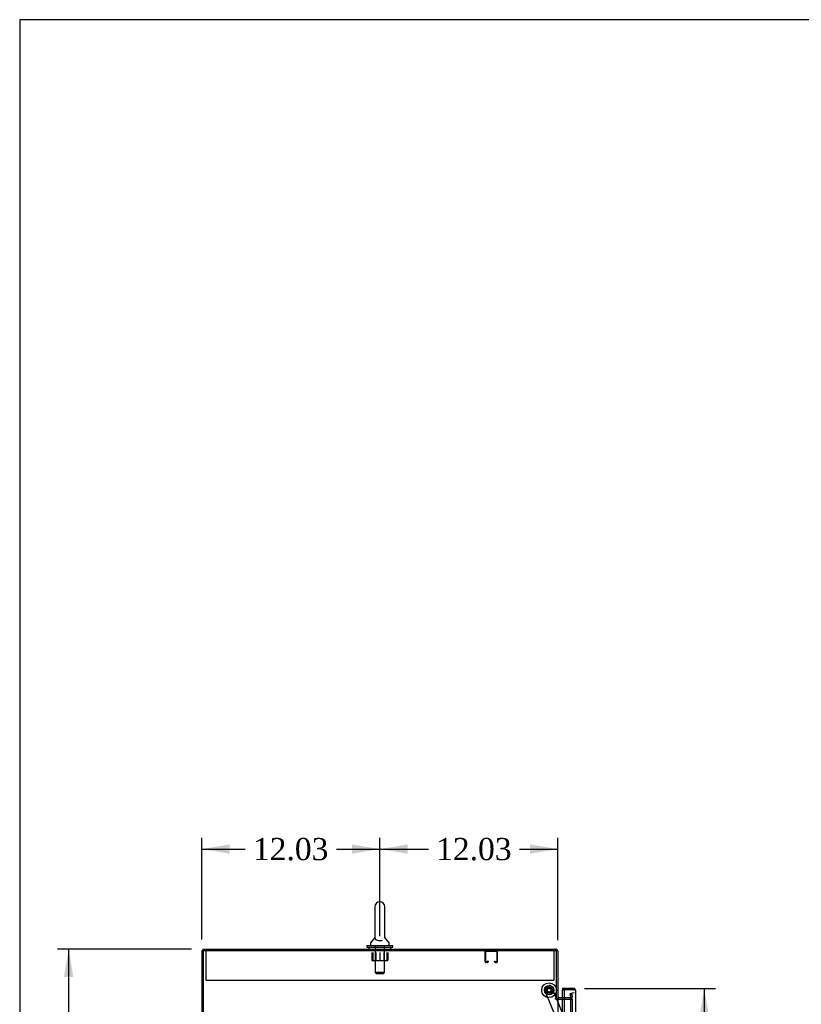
# Model space of a CAD drawing. Header units: inches. Extents: x 1 to 299, y -2 to 199.
# Tile 5 of 11: x 1 to 54, y 132 to 199. Entities that reach past the tile are written whole.
import ezdxf
from ezdxf.enums import TextEntityAlignment as Align
from ezdxf.lldxf.tags import DXFTag

# ---------------------------------------------------------------- set-up
doc = ezdxf.new("R2010")
doc.units = ezdxf.units.IN
doc.header["$MEASUREMENT"] = 0
for name, color, linetype in [('COM50677-1', 7, 'Continuous'), ('COM70215', 7, 'Continuous'), ('COM70220', 7, 'Continuous'), ('COM70757-2', 7, 'Continuous'), ('COM70763-2', 7, 'Continuous'), ('COM70764-7', 7, 'Continuous'), ('COM70839-3', 7, 'Continuous'), ('COM71203-5', 7, 'Continuous'), ('Default', 7, 'Continuous'), ('NTS18024', 7, 'Continuous'), ('ROL87452', 7, 'Continuous'), ('RVT17786', 7, 'Continuous'), ('SCS86415', 7, 'Continuous'), ('WAF25376', 7, 'Continuous'), ('WAF25377', 7, 'Continuous'), ('WAM254785', 7, 'Continuous')]:
    doc.layers.add(name, color=color, linetype=linetype)
doc.styles.add('SEACAD_Times_New_Roman', font='times.ttf')
tags = doc.linetypes.add('HIDDEN2', pattern=[0.1875, 0.125, -0.0625]).pattern_tags.tags
tags[6:7] = [DXFTag(74, 4), DXFTag(75, 0), DXFTag(340, '0'), DXFTag(46, 0.0), DXFTag(50, 0.0), DXFTag(44, 0.0), DXFTag(45, 0.0)]
tags[4:5] = [DXFTag(74, 4), DXFTag(75, 0), DXFTag(340, '0'), DXFTag(46, 0.0), DXFTag(50, 0.0), DXFTag(44, 0.0), DXFTag(45, 0.0)]
doc.dimstyles.new('HAMMOND_(STH_-_300x200)', dxfattribs={"dimtxt": 1.5, "dimasz": 1.875, "dimexe": 0.75, "dimexo": 0.75, "dimgap": 0.375, "dimtad": 0, "dimtih": 1, "dimtoh": 1, "dimzin": 0, "dimdsep": 46, "dimtxsty": 'SEACAD_Times_New_Roman', "dimblk1": '_SE_FILLED', "dimblk2": '_SE_FILLED', "dimsah": 1, "dimcen": 0.75, "dimadec": 0, "dimazin": 0, "dimtfac": 0.8, "dimtofl": 0, "dimtmove": 0, "dimatfit": 3, "dimfxl": 1, "dimtolj": 1, "dimtzin": 0, "dimarcsym": 0})

# ---------------------------------------------------------------- blocks, each defined once
blk = doc.blocks.new('SE4')
at = {"layer": 'COM50677-1', "color": 7, "linetype": 'HIDDEN2'}
for p, q in [((13.951, 136.031), (13.951, 135.846)), ((13.951, 135.846), (13.951, 134.031)), ((37.451, 136.031), (37.451, 135.846)), ((37.451, 135.846), (37.451, 134.031)), ((13.951, 134.031), (37.451, 134.031))]:
    blk.add_line(p, q, dxfattribs=at)
at = {"layer": 'COM70215', "color": 7, "linetype": 'HIDDEN2'}
for p, q in [((32.825, 135.261), (32.825, 135.988)), ((32.865, 135.261), (32.865, 135.988)), ((32.868, 135.991), (33.595, 135.991)), ((33.598, 135.988), (33.598, 135.261)), ((33.638, 135.988), (33.638, 135.261)), ((32.97, 135.258), (32.868, 135.258)), ((32.97, 135.218), (32.868, 135.218)), ((32.973, 135.312), (32.973, 135.261)), ((33.013, 135.312), (32.973, 135.312)), ((33.013, 135.312), (33.013, 135.261)), ((33.45, 135.261), (33.45, 135.312)), ((33.45, 135.312), (33.49, 135.312)), ((33.49, 135.261), (33.49, 135.312)), ((33.595, 135.258), (33.493, 135.258)), ((33.595, 135.218), (33.493, 135.218))]:
    blk.add_line(p, q, dxfattribs=at)
for centre, radius, start, end in [((32.868, 135.988), 0.043, 90, 180), ((32.868, 135.988), 0.003, 90, 180), ((33.595, 135.988), 0.043, 0, 90), ((33.595, 135.988), 0.003, 0, 90), ((32.868, 135.261), 0.043, 180, 270), ((32.868, 135.261), 0.003, 180, 270), ((32.97, 135.261), 0.003, 270, 0), ((32.97, 135.261), 0.043, 270, 0), ((33.493, 135.261), 0.043, 180, 270), ((33.493, 135.261), 0.003, 180, 270), ((33.595, 135.261), 0.003, 270, 0), ((33.595, 135.261), 0.043, 270, 0)]:
    blk.add_arc(centre, radius, start, end, dxfattribs=at)
at = {"layer": 'COM70220', "color": 7, "linetype": 'HIDDEN2'}
for p, q in [((38.575, 132.921), (38.575, 132.671)), ((38.575, 132.671), (38.575, 71.739))]:
    blk.add_line(p, q, dxfattribs=at)
blk.add_arc((38.825, 132.921), 0.25, 90, 180, dxfattribs=at)
at = {"layer": 'COM70757-2', "color": 7, "linetype": 'Continuous'}
for p, q in [((38.777, 133.471), (38.045, 133.471)), ((38.045, 133.471), (38.045, 133.376)), ((38.045, 132.846), (38.045, 133.376)), ((38.045, 133.376), (38.15, 133.376)), ((38.777, 133.376), (38.045, 133.376)), ((38.15, 133.376), (38.15, 71.034)), ((38.777, 133.376), (38.15, 133.376)), ((38.777, 133.376), (38.777, 133.376)), ((38.839, 133.376), (38.777, 133.376)), ((38.777, 133.376), (38.89, 133.376)), ((38.839, 133.376), (38.89, 133.415)), ((38.92, 133.329), (38.92, 133.329)), ((38.92, 133.329), (38.92, 133.328)), ((38.92, 133.328), (38.92, 71.082))]:
    blk.add_line(p, q, dxfattribs=at)
at = {"layer": 'COM70757-2', "color": 7, "linetype": 'HIDDEN2'}
blk.add_line((38.045, 71.346), (38.045, 132.846), dxfattribs=at)
at = {"layer": 'COM70757-2', "color": 7, "linetype": 'Continuous'}
for start, end in [(37.50359, 90), (0.15607, 37.50359), (0, 0.07617)]:
    blk.add_arc((38.777, 133.328), 0.143, start, end, dxfattribs=at)
blk.add_open_spline([(38.89, 133.376), (38.899, 133.368), (38.907, 133.36), (38.914, 133.348), (38.916, 133.344), (38.919, 133.337), (38.92, 133.333), (38.92, 133.329)], degree=3, knots=[0, 0, 0, 0, 0.5, 0.5, 0.75, 0.75, 1, 1, 1, 1], dxfattribs=at)
at = {"layer": 'COM70763-2', "color": 7, "linetype": 'Continuous'}
for q in [(13.673, 64.161), (13.733, 136.031)]:
    blk.add_line((13.673, 136.031), q, dxfattribs=at)
at = {"layer": 'COM70763-2', "color": 7, "linetype": 'HIDDEN2'}
blk.add_line((13.768, 136.031), (13.768, 64.161), dxfattribs=at)
at = {"layer": 'COM70764-7', "color": 7, "linetype": 'Continuous'}
for p, q in [((13.733, 136.126), (37.59, 136.126)), ((13.733, 136.126), (13.733, 136.031)), ((37.733, 135.983), (37.733, 132.781)), ((37.638, 132.781), (37.733, 132.781)), ((38.15, 132.846), (37.781, 132.846))]:
    blk.add_line(p, q, dxfattribs=at)
at = {"layer": 'COM70764-7', "color": 7, "linetype": 'HIDDEN2'}
for p, q in [((38.564, 133.131), (38.657, 133.148)), ((38.604, 132.903), (38.564, 133.131)), ((38.657, 133.148), (38.698, 132.919)), ((38.557, 132.846), (38.15, 132.846)), ((38.604, 132.884), (38.604, 132.903)), ((38.698, 132.919), (38.7, 132.901))]:
    blk.add_line(p, q, dxfattribs=at)
at = {"layer": 'COM70764-7', "color": 7, "linetype": 'Continuous'}
for centre, radius, start, end in [((37.59, 135.983), 0.143, 0, 90), ((37.781, 132.894), 0.143, 232.20512, 270), ((37.781, 132.894), 0.048, 180, 270)]:
    blk.add_arc(centre, radius, start, end, dxfattribs=at)
at = {"layer": 'COM70764-7', "color": 7, "linetype": 'HIDDEN2'}
for centre, radius, start, end in [((37.59, 135.983), 0.048, 0, 90), ((38.557, 132.894), 0.143, 270, 2.78684), ((38.557, 132.894), 0.048, 270, 348.03332)]:
    blk.add_arc(centre, radius, start, end, dxfattribs=at)
at = {"layer": 'COM70839-3', "color": 7, "linetype": 'HIDDEN2'}
for p, q in [((37.918, 130.733), (36.818, 133.39)), ((36.886, 133.553), (37.146, 133.661)), ((37.645, 132.781), (37.309, 133.593)), ((38.439, 130.862), (37.657, 132.751))]:
    blk.add_line(p, q, dxfattribs=at)
at = {"layer": 'COM70839-3', "color": 7, "linetype": 'Continuous'}
blk.add_line((37.657, 132.751), (37.645, 132.781), dxfattribs=at)
at = {"layer": 'COM70839-3', "color": 7, "linetype": 'HIDDEN2'}
blk.add_circle((37.138, 133.353), 0.129, dxfattribs=at)
for centre, start, end in [((36.934, 133.438), 112.48449, 202.48449), ((37.193, 133.545), 22.48449, 112.48449)]:
    blk.add_arc(centre, 0.125, start, end, dxfattribs=at)
at = {"layer": 'COM71203-5', "color": 7, "linetype": 'Continuous'}
for p, q in [((13.733, 64.161), (13.733, 136.031)), ((13.733, 136.031), (37.638, 136.031)), ((37.638, 132.781), (37.638, 136.031)), ((37.56, 132.781), (37.638, 132.781)), ((37.59, 132.751), (37.56, 132.751)), ((37.59, 132.751), (37.733, 132.751)), ((37.733, 132.751), (37.733, 71.441)), ((37.781, 132.751), (37.733, 132.751)), ((37.781, 132.751), (38.15, 132.751))]:
    blk.add_line(p, q, dxfattribs=at)
at = {"layer": 'COM71203-5', "color": 7, "linetype": 'HIDDEN2'}
for p, q in [((38.15, 132.751), (38.7, 132.751)), ((38.7, 132.751), (38.7, 71.441))]:
    blk.add_line(p, q, dxfattribs=at)
at = {"layer": 'COM71203-5', "color": 7, "linetype": 'Continuous'}
blk.add_arc((37.56, 132.766), 0.015, 90, 270, dxfattribs=at)
at = {"layer": 'NTS18024', "color": 7, "linetype": 'HIDDEN2'}
for p, q in [((25.163, 135.906), (25.163, 135.361)), ((25.236, 135.906), (25.236, 135.361)), ((25.438, 135.906), (25.438, 135.361)), ((25.701, 135.906), (25.701, 135.361)), ((25.964, 135.906), (25.964, 135.361)), ((26.166, 135.906), (26.166, 135.361)), ((26.236, 135.906), (26.236, 135.361)), ((25.163, 135.361), (25.236, 135.361)), ((25.236, 135.361), (25.701, 135.361)), ((25.701, 135.361), (26.166, 135.361)), ((26.166, 135.361), (26.236, 135.361))]:
    blk.add_line(p, q, dxfattribs=at)
at = {"layer": 'ROL87452', "color": 7, "linetype": 'HIDDEN2'}
blk.add_circle((37.138, 133.353), 0.5, dxfattribs=at)
at = {"layer": 'RVT17786', "color": 7, "linetype": 'HIDDEN2'}
for radius in [0.217, 0.125]:
    blk.add_circle((37.138, 133.353), radius, dxfattribs=at)
at = {"layer": 'SCS86415', "color": 7, "linetype": 'Continuous'}
for p, q in [((25.369, 138.991), (25.369, 136.921)), ((26.032, 136.921), (26.032, 138.991)), ((25.076, 136.546), (25.076, 136.426)), ((25.36, 136.911), (25.089, 136.584)), ((25.369, 136.921), (25.369, 136.92)), ((26.032, 136.92), (26.032, 136.921)), ((26.312, 136.584), (26.041, 136.911)), ((26.326, 136.426), (26.326, 136.546))]:
    blk.add_line(p, q, dxfattribs=at)
at = {"layer": 'SCS86415', "color": 7, "linetype": 'HIDDEN2'}
for p, q in [((25.389, 136.366), (25.389, 134.551)), ((26.013, 134.551), (26.013, 136.366)), ((26.013, 134.551), (25.389, 134.551)), ((25.389, 134.551), (25.449, 134.491)), ((25.449, 134.491), (25.953, 134.491)), ((25.953, 134.491), (26.013, 134.551))]:
    blk.add_line(p, q, dxfattribs=at)
at = {"layer": 'SCS86415', "color": 7, "linetype": 'Continuous'}
for centre, radius, start, end in [((25.701, 138.991), 0.331, 0, 180), ((25.136, 136.546), 0.06, 140.32138, 180), ((25.136, 136.426), 0.06, 180, 270), ((26.266, 136.426), 0.06, 270, 0), ((26.266, 136.546), 0.06, 0, 39.67862)]:
    blk.add_arc(centre, radius, start, end, dxfattribs=at)
blk.add_open_spline([(25.369, 136.928), (25.369, 136.925), (25.369, 136.921), (25.37, 136.906), (25.371, 136.895), (25.38, 136.857), (25.393, 136.829), (25.444, 136.776), (25.481, 136.752), (25.582, 136.717), (25.647, 136.707), (25.776, 136.709), (25.838, 136.721), (25.886, 136.741)], degree=3, knots=[0.7000204, 0.7000204, 0.7000204, 0.7000204, 0.71875, 0.71875, 0.75, 0.75, 0.8125, 0.8125, 0.875, 0.875, 0.9375, 0.9375, 1, 1, 1, 1], dxfattribs=at)
at = {"layer": 'WAF25376', "color": 7, "linetype": 'HIDDEN2'}
for radius in [0.315, 0.14]:
    blk.add_circle((37.138, 133.353), radius, dxfattribs=at)
at = {"layer": 'WAF25377', "color": 7, "linetype": 'Continuous'}
for p, q in [((24.826, 136.366), (26.576, 136.366)), ((24.826, 136.366), (24.826, 136.251)), ((24.826, 136.251), (26.576, 136.251)), ((26.576, 136.251), (26.576, 136.366))]:
    blk.add_line(p, q, dxfattribs=at)
at = {"layer": 'WAM254785', "color": 7, "linetype": 'Continuous'}
for p, q in [((24.951, 136.251), (24.951, 136.126)), ((26.451, 136.126), (26.451, 136.251))]:
    blk.add_line(p, q, dxfattribs=at)
blk = doc.blocks.new('DMBLK4815')
at = {"layer": 'Default', "linetype": 'Continuous'}
for points in [[(27.576, 143.201), (25.701, 142.889), (27.576, 142.576)], [(35.858, 143.201), (35.858, 142.576), (37.733, 142.889)]]:
    blk.add_hatch(color=7, dxfattribs=at).paths.add_polyline_path(points)
at = {"layer": 'Default', "color": 7, "linetype": 'Continuous'}
for p, q in [((25.701, 137.116), (25.701, 143.639)), ((37.733, 136.733), (37.733, 143.639)), ((25.701, 142.889), (28.981, 142.889)), ((35.15, 142.889), (37.733, 142.889))]:
    blk.add_line(p, q, dxfattribs=at)
at = {"layer": 'Default', "color": 7, "linetype": 'Continuous', "style": 'SEACAD_Times_New_Roman'}
blk.add_text('12.03', height=1.5, dxfattribs=at).set_placement((29.506, 143.639), align=Align.TOP_LEFT)
blk = doc.blocks.new('_SE_FILLED')
at = {"color": 0}
blk.add_line((0, 0), (-1, 0), dxfattribs=at)
blk.add_solid([(0, 0), (-1, -0.1665), (-1, 0.1665), (0, 0)], dxfattribs=at)
blk = doc.blocks.new('DMBLK4822')
at = {"layer": 'Default', "linetype": 'Continuous'}
for points in [[(47.937, 131.596), (47.624, 133.471), (47.312, 131.596)], [(47.937, 72.814), (47.312, 72.814), (47.624, 70.939)]]:
    blk.add_hatch(color=7, dxfattribs=at).paths.add_polyline_path(points)
at = {"layer": 'Default', "color": 7, "linetype": 'Continuous'}
for p, q in [((39.527, 133.471), (48.374, 133.471)), ((47.624, 133.471), (47.624, 103.48)), ((47.624, 99.205), (47.624, 70.939)), ((39.161, 70.939), (48.374, 70.939))]:
    blk.add_line(p, q, dxfattribs=at)
at = {"layer": 'Default', "color": 7, "linetype": 'Continuous', "style": 'SEACAD_Times_New_Roman'}
for s, p in [('62.53', (45.065, 102.955)), ('DOOR', (44.479, 100.705))]:
    blk.add_text(s, height=1.5, dxfattribs=at).set_placement(p, align=Align.TOP_LEFT)
blk = doc.blocks.new('DMBLK4826')
at = {"layer": 'Default', "linetype": 'Continuous'}
for points in [[(4.362, 134.251), (4.987, 134.251), (4.674, 136.126)], [(4.362, 65.941), (4.674, 64.066), (4.987, 65.941)]]:
    blk.add_hatch(color=7, dxfattribs=at).paths.add_polyline_path(points)
at = {"layer": 'Default', "color": 7, "linetype": 'Continuous'}
for p, q in [((12.983, 136.126), (3.924, 136.126)), ((4.674, 136.126), (4.674, 101.371)), ((4.674, 99.346), (4.674, 64.066)), ((12.983, 64.066), (3.924, 64.066))]:
    blk.add_line(p, q, dxfattribs=at)
at = {"layer": 'Default', "color": 7, "linetype": 'Continuous', "style": 'SEACAD_Times_New_Roman'}
blk.add_text('72.06', height=1.5, dxfattribs=at).set_placement((2.115, 100.846), align=Align.TOP_LEFT)
blk = doc.blocks.new('DMBLK4836')
at = {"layer": 'Default', "linetype": 'Continuous'}
for points in [[(15.548, 143.201), (13.673, 142.889), (15.548, 142.576)], [(23.826, 143.201), (23.826, 142.576), (25.701, 142.889)]]:
    blk.add_hatch(color=7, dxfattribs=at).paths.add_polyline_path(points)
at = {"layer": 'Default', "color": 7, "linetype": 'Continuous'}
for p, q in [((13.673, 136.781), (13.673, 143.639)), ((25.701, 137.001), (25.701, 143.639)), ((13.673, 142.889), (16.602, 142.889)), ((22.771, 142.889), (25.701, 142.889))]:
    blk.add_line(p, q, dxfattribs=at)
at = {"layer": 'Default', "color": 7, "linetype": 'Continuous', "style": 'SEACAD_Times_New_Roman'}
blk.add_text('12.03', height=1.5, dxfattribs=at).set_placement((17.127, 143.639), align=Align.TOP_LEFT)
blk = doc.blocks.new('BORDER')
at = {"layer": 'Default', "color": 7, "linetype": 'Continuous'}
for p, q in [((0, 27.86), (-41.86, 27.86)), ((-41.86, 27.86), (-41.86, 0))]:
    blk.add_line(p, q, dxfattribs=at)

msp = doc.modelspace()

# ---------------------------------------------------------------- block references
at = {"layer": 'Default', "color": 7, "xscale": 7.12, "yscale": 7.12, "zscale": 7.12}
msp.add_blockref('BORDER', (299.411, 0.564), dxfattribs=at)
at = {"layer": 'Default'}
msp.add_blockref('SE4', (0, 0), dxfattribs=at)

# ---------------------------------------------------------------- dimensions: what is measured, and where the dimension line sits
at = {"layer": 'Default', "color": 7, "linetype": 'Continuous'}
for base, p1, p2, picture, middle in [((25.701, 142.889), (13.673, 136.031), (25.701, 136.251), 'DMBLK4836', (19.687, 142.889)), ((37.733, 142.889), (25.701, 136.366), (37.733, 135.983), 'DMBLK4815', (32.066, 142.889))]:
    dim = msp.add_linear_dim(base=base, p1=p1, p2=p2, text='\\A1;<>', dimstyle='HAMMOND_(STH_-_300x200)', dxfattribs=at)
    dim.commit()
    dim.dimension.update_dxf_attribs({"geometry": picture, "text_midpoint": middle, "dimtype": 160})
for base, p1, p2, angle, text, picture, middle, dimtype in [((4.674, 136.126), (13.733, 136.126), (13.733, 64.066), 270, '\\A1;<>', 'DMBLK4826', (4.674, 100.096), 161), ((47.624, 70.939), (38.777, 133.471), (38.411, 70.939), 90, '\\A1;<>\\PDOOR', 'DMBLK4822', (47.624, 102.205), 160)]:
    dim = msp.add_linear_dim(base=base, p1=p1, p2=p2, angle=angle, text=text, dimstyle='HAMMOND_(STH_-_300x200)', dxfattribs=at)
    dim.commit()
    dim.dimension.update_dxf_attribs({"geometry": picture, "text_midpoint": middle, "dimtype": dimtype})

doc.saveas('drawing.dxf')
